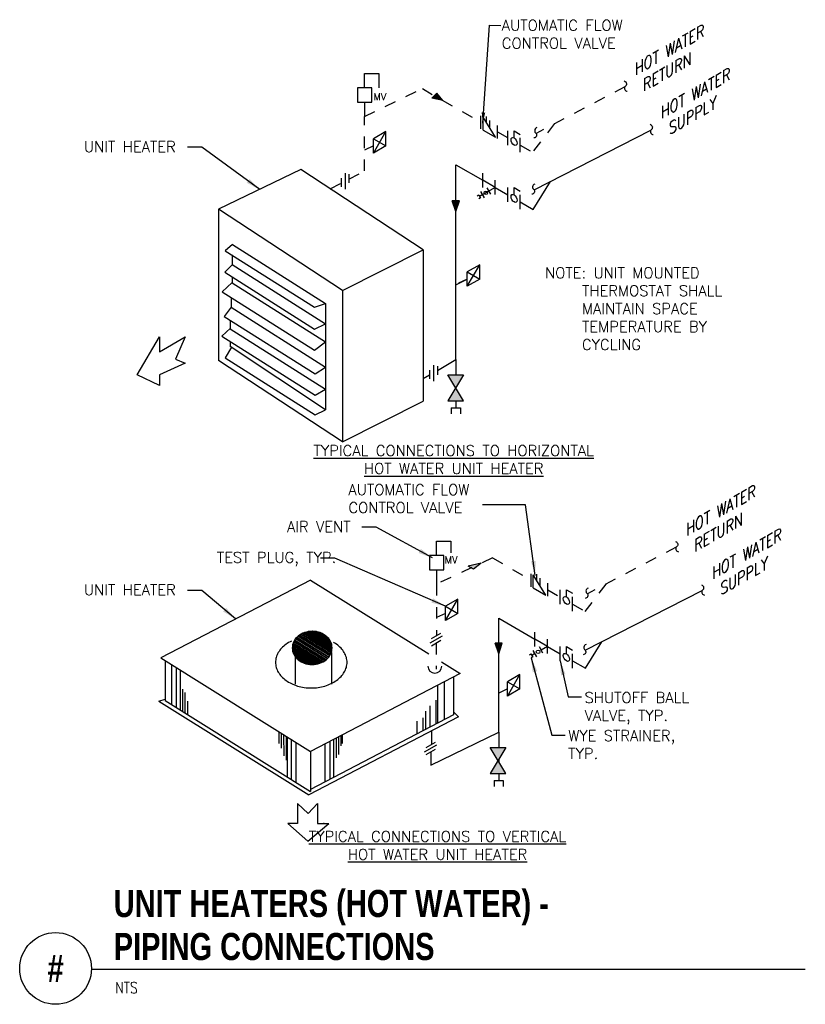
# Model space of a CAD drawing. Header units: inches. Extents: x 0.34 to 7.18, y 0.77 to 9.35.
import ezdxf
from ezdxf.enums import TextEntityAlignment as Align

# ---------------------------------------------------------------- set-up
doc = ezdxf.new("R2010")
doc.units = ezdxf.units.IN
doc.header["$LTSCALE"] = 0.25
doc.header["$MEASUREMENT"] = 0
doc.header["$PDSIZE"] = -1
doc.linetypes.add('HIDDEN', pattern=[0.375, 0.25, -0.125])
for name, color, linetype in [('M-DETL-DIMS', 2, 'Continuous'), ('M-DETL-HEVY', 5, 'Continuous'), ('M-DETL-MEDM', 4, 'Continuous'), ('M-DETL-TEXT', 2, 'Continuous'), ('M-DETL-THIN', 2, 'Continuous')]:
    doc.layers.add(name, color=color, linetype=linetype)
doc.styles.add('BOLD', font='bold.shx', dxfattribs={"width": 0.9})
doc.styles.add('Romans', font='romans.shx')
doc.dimstyles.new('VA-Dims', dxfattribs={"dimtxt": 0.09375, "dimasz": 0.09375, "dimexe": 0.09375, "dimexo": 0.03125, "dimgap": 0.02, "dimtad": 1, "dimdec": 5, "dimzin": 0, "dimdsep": 46, "dimlunit": 4, "dimtxsty": 'Romans', "dimblk": 'ARCHTICK', "dimcen": 0.09375, "dimclrd": 256, "dimclre": 256, "dimclrt": 256, "dimadec": 0, "dimazin": 0, "dimtfac": 1, "dimtdec": 5, "dimtofl": 0, "dimtmove": 0, "dimatfit": 3, "dimfxl": 1, "dimfrac": 2, "dimtolj": 1, "dimtzin": 0, "dimlwd": -1, "dimlwe": -1, "dimarcsym": 0})
doc.dimstyles.new('VA-Lead', dxfattribs={"dimtxt": 0.09375, "dimasz": 0.125, "dimexe": 0.125, "dimexo": 0.03125, "dimgap": 0.02, "dimtad": 1, "dimdec": 5, "dimzin": 0, "dimdsep": 46, "dimlunit": 4, "dimtxsty": 'Romans', "dimcen": 0.125, "dimclrd": 256, "dimclre": 256, "dimclrt": 256, "dimadec": 0, "dimazin": 0, "dimtfac": 1, "dimtdec": 5, "dimtofl": 0, "dimtmove": 0, "dimatfit": 3, "dimfxl": 1, "dimfrac": 2, "dimtolj": 1, "dimtzin": 0, "dimlwd": -1, "dimlwe": -1, "dimarcsym": 0})

# ---------------------------------------------------------------- blocks, each defined once
blk = doc.blocks.new('_ArchTick')
at = {"color": 0, "linetype": 'ByBlock', "const_width": 0.15}
blk.add_lwpolyline([(-0.5, -0.5), (0.5, 0.5)], dxfattribs=at)

msp = doc.modelspace()

# ---------------------------------------------------------------- hatches: boundary and pattern name
at = {"layer": 'M-DETL-MEDM'}
h = msp.add_hatch(color=256, dxfattribs=at)
h.paths.add_polyline_path([(3.9495, 8.6897), (3.9265, 8.6666), (4.0233, 8.6471)])
h.paths.add_polyline_path([(3.9716, 8.7119), (3.9495, 8.6897), (4.0233, 8.6471)])
h = msp.add_hatch(color=256, dxfattribs=at)
h.paths.add_polyline_path([(4.1665, 7.7736), (4.1352, 7.7736), (4.1352, 7.6801)])
h.paths.add_polyline_path([(4.1352, 7.7736), (4.104, 7.7736), (4.1352, 7.6801)])
h = msp.add_hatch(color=256, dxfattribs=at)
h.paths.add_polyline_path([(4.1352, 6.1416), (4.0675, 6.0281), (4.203, 6.0281)])
h.paths.add_polyline_path([(4.203, 6.2551), (4.0675, 6.2551), (4.1352, 6.1416)])
h = msp.add_hatch(color=256, dxfattribs=at)
h.paths.add_polyline_path([(4.3565, 4.6137), (4.2419, 4.5883), (4.269, 4.5726)])
h.paths.add_polyline_path([(4.3565, 4.6137), (4.269, 4.5726), (4.2887, 4.5612)])
h = msp.add_hatch(color=256, dxfattribs=at)
h.paths.add_polyline_path([(4.5402, 3.918), (4.5089, 3.918), (4.5089, 3.8245)])
h.paths.add_polyline_path([(4.5089, 3.918), (4.4777, 3.918), (4.5089, 3.8245)])
h = msp.add_hatch(color=256, dxfattribs=at)
h.paths.add_polyline_path([(4.5037, 2.8942), (4.436, 2.7807), (4.5714, 2.7807)])
h.paths.add_polyline_path([(4.5714, 3.0077), (4.436, 3.0077), (4.5037, 2.8942)])

# ---------------------------------------------------------------- linework, layer by layer
at = {"layer": 'M-DETL-HEVY'}
for p, q in [((2.7869, 8.0439), (2.0687, 7.6984)), ((3.8525, 7.3453), (2.7869, 8.0439)), ((2.0687, 7.6984), (2.0687, 6.3805)), ((3.1475, 6.9911), (2.0687, 7.6984)), ((3.1475, 6.9911), (3.8525, 7.3453)), ((3.8525, 7.3453), (3.8525, 6.0274)), ((3.1475, 6.9911), (3.1475, 5.6732)), ((3.1475, 5.6732), (2.0687, 6.3805)), ((3.1475, 5.6732), (3.8525, 6.0274)), ((2.8695, 4.4676), (1.5652, 3.7888)), ((2.8695, 4.4676), (3.8999, 3.8242)), ((1.5652, 3.7888), (2.8695, 2.9743)), ((2.7365, 3.8005), (2.7365, 3.5609)), ((3.0516, 3.8369), (3.0516, 3.5605)), ((1.6033, 3.7651), (1.6033, 3.4163)), ((4.0104, 3.7551), (4.1739, 3.6531)), ((4.1739, 3.6531), (2.8695, 2.9743)), ((4.1164, 3.6232), (4.1164, 3.2917)), ((1.5502, 3.4107), (1.6033, 3.4288)), ((1.5502, 3.4107), (2.8545, 2.5962)), ((1.6033, 3.4163), (2.8695, 2.6255)), ((4.1588, 3.2749), (2.8545, 2.5962)), ((4.1164, 3.2917), (2.8695, 2.6428)), ((4.1588, 3.2749), (4.1164, 3.3181)), ((2.8695, 2.9743), (2.8695, 2.6255))]:
    msp.add_line(p, q, dxfattribs=at)
for points in [[(2.704, 3.9355, 0.043758), (2.6569, 3.9078), (2.6569, 3.9078, 0.049681), (2.6182, 3.874), (2.6182, 3.874, 0.056651), (2.5895, 3.8354), (2.5895, 3.8354, 0.063435), (2.5717, 3.7936), (2.5717, 3.7936, 0.067815), (2.5658, 3.7501), (2.5658, 3.7501, 0.067815), (2.5717, 3.7065), (2.5717, 3.7065, 0.063435), (2.5895, 3.6647), (2.5895, 3.6647, 0.056651), (2.6182, 3.6262), (2.6182, 3.6262, 0.049681), (2.6569, 3.5924), (2.6569, 3.5924, 0.043827), (2.7041, 3.5646), (2.7041, 3.5646, 0.039515), (2.7579, 3.544), (2.7579, 3.544, 0.036745), (2.8163, 3.5313), (2.8163, 3.5313, 0.0354), (2.8771, 3.527)], [(2.8771, 3.527, 0.0354), (2.9378, 3.5313), (2.9378, 3.5313, 0.036745), (2.9962, 3.544), (2.9962, 3.544, 0.039515), (3.05, 3.5646), (3.05, 3.5646, 0.043827), (3.0972, 3.5924), (3.0972, 3.5924, 0.049681), (3.1359, 3.6262), (3.1359, 3.6262, 0.056651), (3.1647, 3.6647), (3.1647, 3.6647, 0.063435), (3.1824, 3.7065), (3.1824, 3.7065, 0.067815), (3.1884, 3.7501), (3.1884, 3.7501, 0.067815), (3.1824, 3.7936), (3.1824, 3.7936, 0.063435), (3.1647, 3.8354), (3.1647, 3.8354, 0.056651), (3.1359, 3.874), (3.1359, 3.874, 0.049681), (3.0972, 3.9078), (3.0972, 3.9078, 0.026535), (3.0692, 3.9255)]]:
    msp.add_lwpolyline(points, format="xyb", dxfattribs=at)
at = {"layer": 'M-DETL-MEDM'}
for p, q in [((3.3413, 8.7561), (3.3413, 8.8811)), ((3.3413, 8.8811), (3.4663, 8.8811)), ((3.4663, 8.8811), (3.4663, 8.7561)), ((3.9265, 8.6666), (3.9716, 8.7119)), ((4.0233, 8.6471), (3.9716, 8.7119)), ((3.3413, 8.6311), (3.3413, 8.5061)), ((4.0233, 8.6471), (3.9265, 8.6666)), ((4.3546, 8.3996), (4.3546, 8.5121)), ((4.3727, 8.3891), (4.3727, 8.5017)), ((4.4823, 8.3258), (4.3727, 8.5017)), ((4.4021, 8.4531), (4.4021, 8.5085)), ((4.4312, 8.4078), (4.4312, 8.4738)), ((4.4979, 8.3169), (4.4979, 8.4294)), ((3.5261, 8.3759), (3.4179, 8.3134)), ((3.4179, 8.1884), (3.5261, 8.3759)), ((3.5261, 8.2509), (3.5261, 8.3759)), ((4.3727, 8.3891), (4.4823, 8.3258)), ((4.5892, 8.2579), (4.5892, 8.3829)), ((4.6433, 8.3204), (4.6433, 8.3829)), ((4.6433, 8.3829), (4.6975, 8.3517)), ((4.8168, 7.8685), (5.8348, 8.3885)), ((3.4179, 8.1884), (3.4179, 8.3134)), ((3.4179, 8.3134), (3.5261, 8.2509)), ((3.5261, 8.2509), (3.4179, 8.1884)), ((4.6975, 8.1954), (4.6975, 8.3204)), ((4.1352, 6.3883), (4.1352, 8.0869)), ((4.1352, 8.0869), (4.3701, 7.9513)), ((3.1708, 8.0134), (3.1708, 7.8734)), ((3.2048, 8.0047), (3.2048, 7.9299)), ((4.3701, 7.8888), (4.3701, 8.0138)), ((3.1369, 7.9693), (3.1369, 7.8945)), ((4.4783, 7.8888), (4.3701, 7.9513)), ((4.4783, 7.8263), (4.4783, 7.9513)), ((4.809, 7.6979), (4.9595, 7.9414)), ((4.3701, 7.8263), (4.343, 7.8107)), ((4.3857, 7.7992), (4.3545, 7.8534)), ((4.4783, 7.8888), (4.3701, 7.8263)), ((4.4398, 7.8305), (4.4086, 7.8846)), ((4.4783, 7.8888), (4.5892, 7.8248)), ((4.5892, 7.7623), (4.5892, 7.8873)), ((4.6433, 7.8248), (4.6433, 7.8873)), ((4.6433, 7.8873), (4.6975, 7.856)), ((4.6975, 7.6998), (4.6975, 7.8248)), ((4.1665, 7.7736), (4.104, 7.7736)), ((4.1352, 7.6801), (4.104, 7.7736)), ((4.1352, 7.6801), (4.1665, 7.7736)), ((4.6975, 7.7623), (4.809, 7.6979)), ((2.1921, 7.3913), (2.1274, 7.3379)), ((2.1921, 7.3913), (3.0002, 6.8785)), ((2.1274, 7.3379), (2.904, 6.845)), ((2.1865, 7.3004), (2.1865, 7.2155)), ((2.1865, 7.2155), (2.1234, 7.1504)), ((2.1865, 7.2173), (3.0002, 6.7008)), ((4.3441, 7.2156), (4.2359, 7.1531)), ((4.2359, 7.0281), (4.3441, 7.2156)), ((4.3441, 7.0906), (4.3441, 7.2156)), ((2.1234, 7.1504), (2.904, 6.655)), ((4.2359, 7.0281), (4.2359, 7.1531)), ((4.2359, 7.1531), (4.3441, 7.0906)), ((2.1879, 7.0594), (2.1018, 6.9788)), ((2.1873, 7.0589), (3.0002, 6.543)), ((2.1879, 7.1095), (2.1879, 7.0594)), ((4.2359, 7.0906), (4.1593, 7.0547)), ((4.3441, 7.0906), (4.2359, 7.0281)), ((2.1018, 6.9788), (2.904, 6.4696)), ((2.1796, 6.9294), (2.1796, 6.845)), ((2.904, 6.845), (3.0002, 6.8785)), ((3.0002, 6.8785), (3.0002, 5.9497)), ((2.1796, 6.845), (2.1186, 6.7656)), ((2.1783, 6.845), (3.0002, 6.3233)), ((2.1186, 6.7656), (2.9093, 6.2637)), ((2.1741, 6.6618), (2.1741, 6.7305)), ((2.904, 6.655), (3.0002, 6.7008)), ((2.0972, 6.5939), (2.1741, 6.6618)), ((2.17, 6.6581), (3.0002, 6.1311)), ((2.0972, 6.5939), (2.9093, 6.0784)), ((2.1706, 6.5473), (2.1706, 6.5039)), ((2.904, 6.4696), (3.0002, 6.543)), ((2.181, 6.497), (2.128, 6.4027)), ((3.0002, 5.9497), (2.1706, 6.5039)), ((2.128, 6.4027), (2.9093, 5.9068)), ((3.9753, 6.2947), (4.1352, 6.3883)), ((4.1352, 6.3883), (4.1352, 6.2551)), ((2.9093, 6.2637), (3.0002, 6.3233)), ((3.9074, 6.2968), (3.9074, 6.222)), ((3.9413, 6.3409), (3.9413, 6.2008)), ((3.9753, 6.3322), (3.9753, 6.2573)), ((3.8525, 6.223), (3.9074, 6.2551)), ((4.203, 6.0281), (4.0675, 6.2551)), ((4.203, 6.2551), (4.0675, 6.0281)), ((4.0675, 6.2551), (4.203, 6.2551)), ((2.9093, 6.0784), (3.0002, 6.1311)), ((4.0675, 6.0281), (4.203, 6.0281)), ((4.1352, 6.0281), (4.1352, 5.9669)), ((2.9093, 5.9068), (3.0002, 5.9497)), ((4.0952, 5.9669), (4.0952, 5.9167)), ((4.0952, 5.9669), (4.1752, 5.9669)), ((4.1752, 5.9669), (4.1752, 5.9167)), ((3.9683, 4.6818), (3.9683, 4.8068)), ((3.9683, 4.8068), (4.0933, 4.8068)), ((4.0933, 4.8068), (4.0933, 4.7034)), ((3.9683, 4.5568), (3.9683, 4.4318)), ((4.3565, 4.6137), (4.2419, 4.5883)), ((4.2887, 4.5612), (4.2419, 4.5883)), ((4.3565, 4.6137), (4.2887, 4.5612)), ((4.7926, 4.4095), (4.7926, 4.522)), ((4.8107, 4.3991), (4.8107, 4.5116)), ((4.9203, 4.3358), (4.8107, 4.5116)), ((4.8401, 4.463), (4.8401, 4.5184)), ((4.8692, 4.4178), (4.8692, 4.4837)), ((4.8107, 4.3991), (4.9203, 4.3358)), ((4.9358, 4.3268), (4.9358, 4.4393)), ((5.0441, 4.2581), (5.0441, 4.3831)), ((5.0982, 4.3206), (5.0982, 4.3831)), ((5.0982, 4.3831), (5.1524, 4.3518)), ((4.1531, 4.3015), (4.0449, 4.239)), ((4.0449, 4.114), (4.1531, 4.3015)), ((4.1531, 4.1765), (4.1531, 4.3015)), ((5.1524, 4.1956), (5.1524, 4.3206)), ((5.2636, 3.8555), (6.2816, 4.3755)), ((4.0449, 4.114), (4.0449, 4.239)), ((4.0449, 4.239), (4.1531, 4.1765)), ((4.1531, 4.1765), (4.0449, 4.114)), ((4.5089, 3.1408), (4.5089, 4.1339)), ((4.5089, 4.1339), (4.825, 3.9515)), ((3.911, 3.9188), (4.0193, 3.9813)), ((3.9246, 3.9579), (4.0058, 4.0048)), ((4.825, 3.889), (4.825, 4.014)), ((4.9333, 3.889), (4.825, 3.9515)), ((4.9333, 3.8265), (4.9333, 3.9515)), ((3.9246, 3.8954), (4.0058, 3.9423)), ((4.5402, 3.918), (4.4777, 3.918)), ((4.5089, 3.8245), (4.4777, 3.918)), ((4.5089, 3.8245), (4.5402, 3.918)), ((4.8947, 3.8306), (4.8635, 3.8848)), ((4.9333, 3.889), (4.8791, 3.8577)), ((4.9333, 3.889), (5.0441, 3.825)), ((5.0441, 3.7625), (5.0441, 3.8875)), ((5.0982, 3.825), (5.0982, 3.8875)), ((5.0982, 3.8875), (5.1524, 3.8562)), ((5.2639, 3.698), (5.4063, 3.9284)), ((4.825, 3.8265), (4.7979, 3.8108)), ((4.8406, 3.7994), (4.8094, 3.8535)), ((5.1524, 3.7), (5.1524, 3.825)), ((1.6615, 3.3799), (1.6615, 3.7246)), ((1.7044, 3.3532), (1.7044, 3.7023)), ((5.1524, 3.7625), (5.2639, 3.698)), ((1.7367, 3.333), (1.7367, 3.6818)), ((4.694, 3.6434), (4.5858, 3.5809)), ((4.5858, 3.4559), (4.694, 3.6434)), ((4.694, 3.5184), (4.694, 3.6434)), ((3.9759, 3.5501), (3.9759, 3.2185)), ((4.0333, 3.5799), (4.0333, 3.2484)), ((4.5858, 3.5184), (4.5092, 3.4826)), ((4.5858, 3.4559), (4.5858, 3.5809)), ((4.5858, 3.5809), (4.694, 3.5184)), ((4.694, 3.5184), (4.5858, 3.4559)), ((1.7585, 3.3194), (1.7585, 3.5154)), ((1.7785, 3.3069), (1.7785, 3.4862)), ((1.8012, 3.2927), (1.8008, 3.4119)), ((3.91, 3.3719), (3.91, 3.187)), ((3.9627, 3.4204), (3.9627, 3.2117)), ((3.8497, 3.2652), (3.8497, 3.153)), ((3.8723, 3.3234), (3.8723, 3.1646)), ((3.7969, 3.2361), (3.7969, 3.1324)), ((2.5938, 3.1465), (2.5938, 3.0421)), ((2.6138, 3.1341), (2.6138, 3.0017)), ((2.6363, 3.12), (2.6371, 2.9343)), ((2.6591, 3.1057), (2.6591, 2.899)), ((2.6682, 3.1001), (2.6682, 2.7513)), ((3.0927, 3.0904), (3.0927, 2.9177)), ((3.1127, 3.1008), (3.1127, 2.9468)), ((3.1353, 3.1126), (3.1349, 3.0211)), ((3.1453, 3.1178), (3.1453, 3.0421)), ((3.9171, 2.8545), (4.5089, 3.1408)), ((3.9231, 3.1523), (3.9231, 3.0355)), ((4.5089, 3.1408), (4.5089, 3.0077)), ((2.7005, 3.0799), (2.7005, 2.7308)), ((2.7434, 3.0531), (2.7434, 2.7085)), ((2.9957, 3.04), (2.9957, 2.7085)), ((3.0386, 3.0623), (3.0386, 2.7308)), ((3.0709, 3.0791), (3.0709, 2.7476)), ((3.863, 2.9696), (3.9713, 3.0321)), ((3.8766, 3.0086), (3.9577, 3.0555)), ((4.436, 3.0077), (4.5714, 3.0077)), ((4.5714, 3.0077), (4.436, 2.7807)), ((4.5714, 2.7807), (4.436, 3.0077)), ((3.8766, 2.9461), (3.9577, 2.993)), ((3.9171, 2.9696), (3.9171, 2.8545)), ((4.5089, 2.9029), (4.5089, 2.8854)), ((4.436, 2.7807), (4.5714, 2.7807)), ((4.5089, 2.7807), (4.5089, 2.7194)), ((4.4689, 2.7194), (4.5489, 2.7194)), ((4.4689, 2.7194), (4.4689, 2.6693)), ((4.5489, 2.7194), (4.5489, 2.6693))]:
    msp.add_line(p, q, dxfattribs=at)
at = {"layer": 'M-DETL-MEDM', "linetype": 'HIDDEN'}
for p, q in [((5.6087, 8.7666), (4.8352, 8.3603)), ((3.3413, 8.5061), (3.8444, 8.7504)), ((3.8444, 8.7504), (4.3546, 8.4558)), ((3.3413, 8.0323), (3.3413, 8.5061)), ((4.996, 8.4448), (4.8113, 8.2041)), ((4.4979, 8.3732), (4.5892, 8.3204)), ((3.4179, 8.2509), (3.3413, 8.215)), ((4.6975, 8.2579), (4.8063, 8.1951)), ((3.2048, 7.9611), (3.3413, 8.0323)), ((3.0424, 7.8764), (3.1369, 7.9257)), ((6.0555, 4.7536), (5.2819, 4.3473)), ((4.4559, 4.6602), (3.9683, 4.4318)), ((4.4559, 4.6602), (4.7926, 4.4658)), ((3.9683, 4.4318), (3.9683, 3.9832)), ((4.9358, 4.3831), (5.0441, 4.3206)), ((5.4428, 4.4318), (5.2606, 4.1945)), ((5.1524, 4.2581), (5.2612, 4.1952)), ((4.0449, 4.1765), (3.9683, 4.1407)), ((3.9652, 3.9188), (3.9652, 3.69))]:
    msp.add_line(p, q, dxfattribs=at)
at = {"layer": 'M-DETL-MEDM'}
for points in [[(3.2788, 8.6311), (3.4038, 8.6311), (3.4038, 8.7561), (3.2788, 8.7561)], [(3.9058, 4.5568), (4.0308, 4.5568), (4.0308, 4.6818), (3.9058, 4.6818)]]:
    msp.add_lwpolyline(points, close=True, dxfattribs=at)
for points in [[(5.6026, 8.8171, -0.615381), (5.6087, 8.7666), (5.6087, 8.7666, 0.576356), (5.6279, 8.7272)], [(4.8413, 8.4108, 0.615381), (4.8352, 8.3603), (4.8352, 8.3603, -0.576356), (4.8159, 8.3209)], [(5.8287, 8.439, -0.615381), (5.8348, 8.3885), (5.8348, 8.3885, 0.576356), (5.8541, 8.3491)], [(4.8229, 7.9189, 0.615381), (4.8168, 7.8685), (4.8168, 7.8685, -0.576356), (4.7975, 7.8291)], [(6.0494, 4.8041, -0.615381), (6.0555, 4.7536), (6.0555, 4.7536, 0.576356), (6.0747, 4.7142)], [(5.288, 4.3978, 0.615381), (5.2819, 4.3473), (5.2819, 4.3473, -0.576356), (5.2627, 4.3079)], [(6.2755, 4.426, -0.615381), (6.2816, 4.3755), (6.2816, 4.3755, 0.576356), (6.3009, 4.3361)], [(5.2697, 3.9059, 0.615381), (5.2636, 3.8555), (5.2636, 3.8555, -0.576356), (5.2443, 3.8161)]]:
    msp.add_lwpolyline(points, format="xyb", dxfattribs=at)
for points in [[(4.3217, 7.8164), (4.3352, 7.8242), (4.3508, 7.7971), (4.3373, 7.7893)], [(4.7766, 3.8165), (4.7901, 3.8244), (4.8057, 3.7973), (4.7922, 3.7895)]]:
    msp.add_lwpolyline(points, dxfattribs=at)
for centre in [(4.3972, 7.8419), (4.8521, 3.8421)]:
    msp.add_circle(centre, 0.0156, dxfattribs=at)
msp.add_arc((3.9529, 3.7169), 0.0603, 180, 0, dxfattribs=at)
for centre in [(4.6433, 8.2892), (4.6433, 7.7935), (5.0982, 4.2893), (5.0982, 3.7937)]:
    msp.add_ellipse(centre, major_axis=(0.0191, -0.0331), ratio=0.57735, dxfattribs=at)
at = {"layer": 'M-DETL-TEXT'}
for p, q in [((1.3606, 6.2556), (1.5545, 6.5861)), ((1.5545, 6.4551), (1.7775, 6.5861)), ((1.5545, 6.5861), (1.5545, 6.4551)), ((1.7775, 6.5861), (1.6951, 6.3928)), ((1.7775, 6.3577), (1.5545, 6.2556)), ((1.6951, 6.3928), (1.7775, 6.3577)), ((1.5545, 6.1621), (1.3606, 6.2556)), ((1.5545, 6.2556), (1.5545, 6.1621)), ((2.7566, 2.5188), (2.7566, 2.3466)), ((2.7566, 2.5188), (2.851, 2.4319)), ((2.851, 2.4319), (2.9311, 2.5188)), ((2.9311, 2.5188), (2.9311, 2.3466)), ((2.7566, 2.3466), (2.6737, 2.3466)), ((2.6737, 2.3466), (2.8471, 2.1915)), ((2.8471, 2.1915), (3.0298, 2.3466)), ((2.9311, 2.3466), (3.0298, 2.3466)), ((0.9625, 1.0775), (7.1794, 1.0775))]:
    msp.add_line(p, q, dxfattribs=at)
msp.add_circle((0.65, 1.0825), 0.3125, dxfattribs=at)
msp.add_point((2.9859, 2.3466), dxfattribs=at)
at = {"layer": 'M-DETL-THIN'}
msp.add_line((4.1352, 7.0407), (4.2359, 7.0906), dxfattribs=at)

# ---------------------------------------------------------------- texts
at = {"layer": 'M-DETL-TEXT', "style": 'Romans', "oblique": 30}
for s, p in [('HOT WATER', (5.6957, 8.8615)), ('RETURN', (5.7661, 8.7218)), ('HOT WATER', (5.9218, 8.4834)), ('SUPPLY', (5.9922, 8.3436)), ('HOT WATER', (6.1425, 4.8485)), ('RETURN', (6.2129, 4.7088)), ('HOT WATER', (6.3686, 4.4704)), ('SUPPLY', (6.439, 4.3307))]:
    msp.add_text(s, height=0.09375, rotation=30, dxfattribs=at).set_placement(p)
at = {"layer": 'M-DETL-TEXT', "style": 'Romans'}
for p in [(3.4182, 8.6487), (4.0386, 4.6125)]:
    msp.add_text('MV', height=0.0625, dxfattribs=at).set_placement(p)
at = {"layer": 'M-DETL-TEXT', "width": 0.8}
for s, height, style, p in [('UNIT HEATERS (HOT WATER) -', 0.23622, 'BOLD', (1.1562, 1.5306)), ('PIPING CONNECTIONS', 0.23622, 'BOLD', (1.1562, 1.1556)), ('NTS', 0.09843, 'Romans', (1.1701, 0.8658))]:
    msp.add_text(s, height=height, dxfattribs=dict(at, style=style)).set_placement(p)
at = {"layer": 'M-DETL-TEXT', "style": 'BOLD', "width": 0.8}
msp.add_text('#', height=0.2362, dxfattribs=at).set_placement((0.65, 1.0825), align=Align.MIDDLE)
at = {"layer": 'M-DETL-TEXT', "char_height": 0.09375, "style": 'Romans'}
for s, insert, width, attachment_point in [('AUTOMATIC FLOW CONTROL VALVE', (4.5363, 9.3493), 1.388204, 1), ('UNIT HEATER', (0.8972, 8.2912), 1.101048, 1), ('NOTE: UNIT MOUNTED \\P     THERMOSTAT SHALL\\P     MAINTAIN SPACE \\P     TEMPERATURE BY \\P     CYCLING ', (4.9131, 7.1916), 2.300731, 1), ('{\\LTYPICAL CONNECTIONS TO HORIZONTAL HOT WATER UNIT HEATER}', (4.1175, 5.6428), 2.735087, 2), ('AUTOMATIC FLOW CONTROL VALVE', (3.2005, 5.3021), 1.388204, 1), ('AIR VENT', (2.6655, 4.9797), 1.101048, 1), ('TEST PLUG, TYP.', (2.054, 4.7115), 1.101048, 1), ('UNIT HEATER', (0.8972, 4.4295), 1.101048, 1), ('SHUTOFF BALL VALVE, TYP.', (5.2569, 3.4901), 1.101048, 1), ('WYE STRAINER, TYP.', (5.1144, 3.1584), 1.101048, 1), ('{\\LTYPICAL CONNECTIONS TO VERTICAL HOT WATER UNIT HEATER}', (3.9766, 2.2796), 2.53398, 2)]:
    msp.add_mtext(s, dxfattribs=dict(at, insert=insert, width=width, attachment_point=attachment_point))

# ---------------------------------------------------------------- meshes
at = {"layer": 'M-DETL-HEVY'}
mesh = msp.add_polyface(dxfattribs=at)
corners = [(2.7883, 3.7552), (2.762, 3.7733), (2.7987, 3.7505), (2.7537, 3.7818), (2.8183, 3.7417), (2.7404, 3.7953), (2.8328, 3.738), (2.7335, 3.8062), (2.8508, 3.7335), (2.7244, 3.8204), (2.8669, 3.7321), (2.8846, 3.7307), (2.72, 3.8327), (2.8846, 3.7307), (2.9012, 3.732), (2.7146, 3.8477), (2.9185, 3.7335), (2.713, 3.8608), (2.9347, 3.7376), (2.7112, 3.8761), (2.951, 3.7417), (2.7128, 3.8894), (2.9661, 3.7485), (2.7146, 3.9045), (2.981, 3.7552), (2.7192, 3.9174), (2.9944, 3.7644), (2.7244, 3.9318), (3.0072, 3.7733), (2.7321, 3.9438), (3.0183, 3.7846), (2.7404, 3.9569), (3.0288, 3.7953), (2.7509, 3.9676), (3.0371, 3.8084), (2.762, 3.979), (3.0448, 3.8204), (2.7749, 3.9878), (3.05, 3.8348), (2.7883, 3.997), (3.0547, 3.8477), (2.8031, 4.0037), (3.0565, 3.8628), (2.8183, 4.0105), (3.058, 3.8761), (2.8346, 4.0146), (3.0562, 3.8914), (2.8508, 4.0188), (3.0547, 3.9045), (2.8681, 4.0202), (3.0493, 3.9195), (2.8846, 4.0216), (3.0448, 3.9318), (2.9024, 4.0201), (3.0357, 3.9461), (2.9185, 4.0188), (3.0288, 3.9569), (2.9364, 4.0142), (3.0156, 3.9704), (2.951, 4.0105), (3.0072, 3.979), (2.9705, 4.0017), (2.981, 3.997)]
mesh.append_faces([[corners[k] for k in face] for face in [(0, 0, 2, 1), (1, 2, 4, 3), (3, 4, 6, 5), (5, 6, 8, 7), (7, 8, 10, 9), (9, 10, 13, 12), (12, 11, 14, 15), (15, 14, 16, 17), (17, 16, 18, 19), (19, 18, 20, 21), (21, 20, 22, 23), (23, 22, 24, 25), (25, 24, 26, 27), (27, 26, 28, 29), (29, 28, 30, 31), (31, 30, 32, 33), (33, 32, 34, 35), (35, 34, 36, 37), (37, 36, 38, 39), (39, 38, 40, 41), (41, 40, 42, 43), (43, 42, 44, 45), (45, 44, 46, 47), (47, 46, 48, 49), (49, 48, 50, 51), (51, 50, 52, 53), (53, 52, 54, 55), (55, 54, 56, 57), (57, 56, 58, 59), (59, 58, 60, 61), (61, 60, 62, 62)]], dxfattribs={"vtx0": -1, "vtx2": -1})

# ---------------------------------------------------------------- leaders
at = {"layer": 'M-DETL-DIMS'}
msp.add_leader([(4.37, 8.4484), (4.4279, 9.3024), (4.5277, 9.3005)], dimstyle='VA-Dims', dxfattribs=at)
at = {"layer": 'M-DETL-TEXT'}
for points in [[(2.4278, 7.8712), (1.9246, 8.2391), (1.7996, 8.2391)], [(4.8276, 4.5081), (4.7436, 5.1222), (4.3686, 5.1222)], [(3.9319, 4.661), (3.4429, 4.9276), (3.3179, 4.9276)], [(4.0449, 4.239), (3.0814, 4.6593), (2.9564, 4.6593)], [(2.2174, 4.1282), (1.9246, 4.3774), (1.7996, 4.3774)], [(4.7922, 3.7895), (4.9721, 3.1169), (5.0879, 3.1169)], [(5.0441, 3.7625), (5.1146, 3.4485), (5.2304, 3.4485)]]:
    msp.add_leader(points, dimstyle='VA-Lead', override={"dimgap": 0.02, "dimtad": 0}, dxfattribs=at)

doc.saveas('drawing.dxf')
